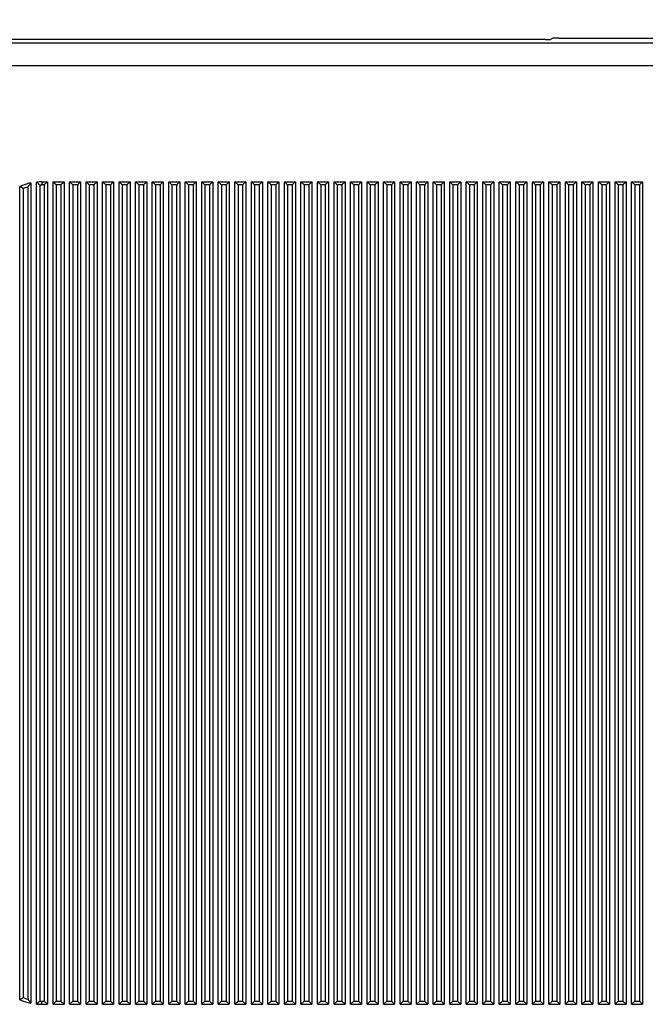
# Model space of a CAD drawing. Header units: inches. Extents: x 0 to 22, y 0 to 17.
# Tile 8 of 42: x 9.2 to 10.3, y 5.9 to 7.7. Entities that reach past the tile are written whole.
import ezdxf

# ---------------------------------------------------------------- set-up
doc = ezdxf.new("R2010")
doc.units = ezdxf.units.IN
doc.header["$LTSCALE"] = 1.21
doc.header["$MEASUREMENT"] = 0
doc.layers.get('0').update_dxf_attribs({"linetype": 'CONTINUOUS'})
doc.layers.add('DIMENSIONS', color=7, linetype='CONTINUOUS')
doc.styles.get("Standard").update_dxf_attribs({"font": 'txt', "width": 0.8})
doc.dimstyles.new('DIMSTYLE_1', dxfattribs={"dimtxt": 0.125, "dimasz": 0.18, "dimexe": 0.125, "dimexo": 0.0625, "dimgap": 0.0625, "dimtad": 0, "dimtih": 1, "dimtoh": 1, "dimzin": 4, "dimdsep": 46, "dimtxsty": 'STANDARD', "dimblk": '_FILLED', "dimblk1": '_FILLED', "dimblk2": '_FILLED', "dimcen": 0.09, "dimadec": 0, "dimazin": 0, "dimtp": 0.001, "dimtm": 0.001, "dimtfac": 1, "dimtofl": 0, "dimtmove": 0, "dimatfit": 3, "dimldrblk": '_FILLED', "dimfxl": 1, "dimtolj": 1, "dimtzin": 4, "dimarcsym": 0})

# ---------------------------------------------------------------- blocks, each defined once
blk = doc.blocks.new('_FILLED')
at = {"color": 0, "linetype": 'BYBLOCK'}
blk.add_solid([(0, 0), (-1, 0.1736), (-1, -0.1736)], dxfattribs=at)
blk = doc.blocks.new('*D0')
at = {"layer": 'DIMENSIONS', "color": 2, "linetype": 'CONTINUOUS'}
for p, q in [((5.8118, 6.3861), (5.8118, 9.2751)), ((11.4299, 7.4311), (11.4299, 9.2751)), ((5.8118, 9.1501), (7.9458, 9.1501)), ((11.4299, 9.1501), (9.2958, 9.1501))]:
    blk.add_line(p, q, dxfattribs=at)
at = {"layer": 'DIMENSIONS', "color": 2, "linetype": 'CONTINUOUS', "xscale": 0.18, "yscale": 0.18, "zscale": 0.18, "rotation": 180}
blk.add_blockref('_FILLED', (5.8118, 9.1501), dxfattribs=at)
at = {"layer": 'DIMENSIONS', "color": 2, "linetype": 'CONTINUOUS', "xscale": 0.18, "yscale": 0.18, "zscale": 0.18}
blk.add_blockref('_FILLED', (11.4299, 9.1501), dxfattribs=at)
at = {"layer": 'DIMENSIONS', "color": 2, "linetype": 'CONTINUOUS', "insert": (8.6208, 9.2126), "char_height": 0.125, "width": 1.225, "attachment_point": 2, "line_spacing_factor": 0.9}
blk.add_mtext('5.62{\\Ftxt.shx;\\W1.000000;\\H0.125000; }[142.7]', dxfattribs=at)

msp = doc.modelspace()

# ---------------------------------------------------------------- linework, layer by layer
at = {"color": 7, "linetype": 'CONTINUOUS'}
for p, q in [((10.1382, 7.6658), (8.888, 7.6658)), ((10.1524, 7.6682), (10.1481, 7.666)), ((10.1624, 7.6684), (11.1301, 7.6684)), ((11.1301, 7.6595), (8.8943, 7.6595)), ((11.1301, 7.6184), (8.8949, 7.6184)), ((9.1851, 5.9239), (9.1851, 7.3995)), ((9.1993, 7.3985), (9.1993, 5.925)), ((9.2051, 7.4058), (9.2051, 5.9176)), ((9.2151, 5.9161), (9.2151, 7.4073)), ((9.2209, 7.402), (9.2209, 5.9215)), ((9.2251, 7.4078), (9.2251, 7.4021)), ((9.2251, 7.4078), (9.2351, 7.4078)), ((9.2293, 7.4021), (9.2251, 7.4021)), ((9.2293, 7.4021), (9.2351, 7.4078)), ((9.2293, 7.4021), (9.2293, 5.9214)), ((9.2351, 7.4078), (9.2351, 5.9156)), ((9.2451, 5.9156), (9.2451, 7.4078)), ((9.2451, 7.4078), (9.2651, 7.4078)), ((9.2509, 7.4021), (9.2451, 7.4078)), ((9.2509, 7.4021), (9.2509, 5.9214)), ((9.2593, 7.4021), (9.2509, 7.4021)), ((9.2593, 7.4021), (9.2651, 7.4078)), ((9.2593, 7.4021), (9.2593, 5.9214)), ((9.2651, 7.4078), (9.2651, 5.9156)), ((9.2751, 5.9156), (9.2751, 7.4078)), ((9.2751, 7.4078), (9.2951, 7.4078)), ((9.2809, 7.4021), (9.2751, 7.4078)), ((9.2809, 7.4021), (9.2809, 5.9214)), ((9.2893, 7.4021), (9.2809, 7.4021)), ((9.2893, 7.4021), (9.2951, 7.4078)), ((9.2893, 7.4021), (9.2893, 5.9214)), ((9.2951, 7.4078), (9.2951, 5.9156)), ((9.3051, 5.9156), (9.3051, 7.4078)), ((9.3051, 7.4078), (9.3251, 7.4078)), ((9.3109, 7.4021), (9.3051, 7.4078)), ((9.3109, 7.4021), (9.3109, 5.9214)), ((9.3193, 7.4021), (9.3109, 7.4021)), ((9.3193, 7.4021), (9.3251, 7.4078)), ((9.3193, 7.4021), (9.3193, 5.9214)), ((9.3251, 7.4078), (9.3251, 5.9156)), ((9.3351, 5.9156), (9.3351, 7.4078)), ((9.3351, 7.4078), (9.3551, 7.4078)), ((9.3409, 7.4021), (9.3351, 7.4078)), ((9.3409, 7.4021), (9.3409, 5.9214)), ((9.3493, 7.4021), (9.3409, 7.4021)), ((9.3493, 7.4021), (9.3551, 7.4078)), ((9.3493, 7.4021), (9.3493, 5.9214)), ((9.3551, 7.4078), (9.3551, 5.9156)), ((9.3651, 5.9156), (9.3651, 7.4078)), ((9.3651, 7.4078), (9.3851, 7.4078)), ((9.3709, 7.4021), (9.3651, 7.4078)), ((9.3709, 7.4021), (9.3709, 5.9214)), ((9.3793, 7.4021), (9.3709, 7.4021)), ((9.3793, 7.4021), (9.3851, 7.4078)), ((9.3793, 7.4021), (9.3793, 5.9214)), ((9.3851, 7.4078), (9.3851, 5.9156)), ((9.3951, 5.9156), (9.3951, 7.4078)), ((9.3951, 7.4078), (9.4151, 7.4078)), ((9.4009, 7.4021), (9.3951, 7.4078)), ((9.4009, 7.4021), (9.4009, 5.9214)), ((9.4093, 7.4021), (9.4009, 7.4021)), ((9.4093, 7.4021), (9.4151, 7.4078)), ((9.4093, 7.4021), (9.4093, 5.9214)), ((9.4151, 7.4078), (9.4151, 5.9156)), ((9.4251, 5.9156), (9.4251, 7.4078)), ((9.4251, 7.4078), (9.4451, 7.4078)), ((9.4309, 7.4021), (9.4251, 7.4078)), ((9.4309, 7.4021), (9.4309, 5.9214)), ((9.4393, 7.4021), (9.4309, 7.4021)), ((9.4393, 7.4021), (9.4451, 7.4078)), ((9.4393, 7.4021), (9.4393, 5.9214)), ((9.4451, 7.4078), (9.4451, 5.9156)), ((9.4551, 5.9156), (9.4551, 7.4078)), ((9.4551, 7.4078), (9.4751, 7.4078)), ((9.4609, 7.4021), (9.4551, 7.4078)), ((9.4609, 7.4021), (9.4609, 5.9214)), ((9.4693, 7.4021), (9.4609, 7.4021)), ((9.4693, 7.4021), (9.4751, 7.4078)), ((9.4693, 7.4021), (9.4693, 5.9214)), ((9.4751, 7.4078), (9.4751, 5.9156)), ((9.4851, 5.9156), (9.4851, 7.4078)), ((9.4851, 7.4078), (9.5051, 7.4078)), ((9.4909, 7.4021), (9.4851, 7.4078)), ((9.4909, 7.4021), (9.4909, 5.9214)), ((9.4993, 7.4021), (9.4909, 7.4021)), ((9.4993, 7.4021), (9.5051, 7.4078)), ((9.4993, 7.4021), (9.4993, 5.9214)), ((9.5051, 7.4078), (9.5051, 5.9156)), ((9.5151, 5.9156), (9.5151, 7.4078)), ((9.5151, 7.4078), (9.5351, 7.4078)), ((9.5209, 7.4021), (9.5151, 7.4078)), ((9.5209, 7.4021), (9.5209, 5.9214)), ((9.5293, 7.4021), (9.5209, 7.4021)), ((9.5293, 7.4021), (9.5351, 7.4078)), ((9.5293, 7.4021), (9.5293, 5.9214)), ((9.5351, 7.4078), (9.5351, 5.9156)), ((9.5451, 7.4078), (9.5651, 7.4078)), ((9.5451, 5.9156), (9.5451, 7.4078)), ((9.5509, 7.4021), (9.5451, 7.4078)), ((9.5593, 7.4021), (9.5509, 7.4021)), ((9.5509, 7.4021), (9.5509, 5.9214)), ((9.5593, 7.4021), (9.5651, 7.4078)), ((9.5593, 7.4021), (9.5593, 5.9214)), ((9.5651, 7.4078), (9.5651, 5.9156)), ((9.5751, 7.4078), (9.5951, 7.4078)), ((9.5751, 5.9156), (9.5751, 7.4078)), ((9.5809, 7.4021), (9.5751, 7.4078)), ((9.5893, 7.4021), (9.5809, 7.4021)), ((9.5809, 7.4021), (9.5809, 5.9214)), ((9.5893, 7.4021), (9.5951, 7.4078)), ((9.5893, 7.4021), (9.5893, 5.9214)), ((9.5951, 7.4078), (9.5951, 5.9156)), ((9.6051, 7.4078), (9.6251, 7.4078)), ((9.6051, 5.9156), (9.6051, 7.4078)), ((9.6109, 7.4021), (9.6051, 7.4078)), ((9.6193, 7.4021), (9.6109, 7.4021)), ((9.6109, 7.4021), (9.6109, 5.9214)), ((9.6193, 7.4021), (9.6251, 7.4078)), ((9.6193, 7.4021), (9.6193, 5.9214)), ((9.6251, 7.4078), (9.6251, 5.9156)), ((9.6351, 7.4078), (9.6551, 7.4078)), ((9.6351, 5.9156), (9.6351, 7.4078)), ((9.6409, 7.4021), (9.6351, 7.4078)), ((9.6493, 7.4021), (9.6409, 7.4021)), ((9.6409, 7.4021), (9.6409, 5.9214)), ((9.6493, 7.4021), (9.6551, 7.4078)), ((9.6493, 7.4021), (9.6493, 5.9214)), ((9.6551, 7.4078), (9.6551, 5.9156)), ((9.6651, 7.4078), (9.6851, 7.4078)), ((9.6651, 5.9156), (9.6651, 7.4078)), ((9.6709, 7.4021), (9.6651, 7.4078)), ((9.6793, 7.4021), (9.6709, 7.4021)), ((9.6709, 7.4021), (9.6709, 5.9214)), ((9.6793, 7.4021), (9.6851, 7.4078)), ((9.6793, 7.4021), (9.6793, 5.9214)), ((9.6851, 7.4078), (9.6851, 5.9156)), ((9.6951, 7.4078), (9.7151, 7.4078)), ((9.6951, 5.9156), (9.6951, 7.4078)), ((9.7009, 7.4021), (9.6951, 7.4078)), ((9.7093, 7.4021), (9.7009, 7.4021)), ((9.7009, 7.4021), (9.7009, 5.9214)), ((9.7093, 7.4021), (9.7151, 7.4078)), ((9.7093, 7.4021), (9.7093, 5.9214)), ((9.7151, 7.4078), (9.7151, 5.9156)), ((9.7251, 7.4078), (9.7451, 7.4078)), ((9.7251, 5.9156), (9.7251, 7.4078)), ((9.7309, 7.4021), (9.7251, 7.4078)), ((9.7393, 7.4021), (9.7309, 7.4021)), ((9.7309, 7.4021), (9.7309, 5.9214)), ((9.7393, 7.4021), (9.7451, 7.4078)), ((9.7393, 7.4021), (9.7393, 5.9214)), ((9.7451, 7.4078), (9.7451, 5.9156)), ((9.7551, 7.4078), (9.7751, 7.4078)), ((9.7551, 5.9156), (9.7551, 7.4078)), ((9.7609, 7.4021), (9.7551, 7.4078)), ((9.7693, 7.4021), (9.7609, 7.4021)), ((9.7609, 7.4021), (9.7609, 5.9214)), ((9.7693, 7.4021), (9.7751, 7.4078)), ((9.7693, 7.4021), (9.7693, 5.9214)), ((9.7751, 7.4078), (9.7751, 5.9156)), ((9.7851, 7.4078), (9.8051, 7.4078)), ((9.7851, 5.9156), (9.7851, 7.4078)), ((9.7909, 7.4021), (9.7851, 7.4078)), ((9.7993, 7.4021), (9.7909, 7.4021)), ((9.7909, 7.4021), (9.7909, 5.9214)), ((9.7993, 7.4021), (9.8051, 7.4078)), ((9.7993, 7.4021), (9.7993, 5.9214)), ((9.8051, 7.4078), (9.8051, 5.9156)), ((9.8151, 7.4078), (9.8351, 7.4078)), ((9.8151, 5.9156), (9.8151, 7.4078)), ((9.8209, 7.4021), (9.8151, 7.4078)), ((9.8293, 7.4021), (9.8209, 7.4021)), ((9.8209, 7.4021), (9.8209, 5.9214)), ((9.8293, 7.4021), (9.8351, 7.4078)), ((9.8293, 7.4021), (9.8293, 5.9214)), ((9.8351, 7.4078), (9.8351, 5.9156)), ((9.8451, 7.4078), (9.8651, 7.4078)), ((9.8451, 5.9156), (9.8451, 7.4078)), ((9.8509, 7.4021), (9.8451, 7.4078)), ((9.8593, 7.4021), (9.8509, 7.4021)), ((9.8509, 7.4021), (9.8509, 5.9214)), ((9.8593, 7.4021), (9.8651, 7.4078)), ((9.8593, 7.4021), (9.8593, 5.9214)), ((9.8651, 7.4078), (9.8651, 5.9156)), ((9.8751, 7.4078), (9.8951, 7.4078)), ((9.8751, 5.9156), (9.8751, 7.4078)), ((9.8809, 7.4021), (9.8751, 7.4078)), ((9.8893, 7.4021), (9.8809, 7.4021)), ((9.8809, 7.4021), (9.8809, 5.9214)), ((9.8893, 7.4021), (9.8951, 7.4078)), ((9.8893, 7.4021), (9.8893, 5.9214)), ((9.8951, 7.4078), (9.8951, 5.9156)), ((9.9051, 7.4078), (9.9251, 7.4078)), ((9.9051, 5.9156), (9.9051, 7.4078)), ((9.9109, 7.4021), (9.9051, 7.4078)), ((9.9193, 7.4021), (9.9109, 7.4021)), ((9.9109, 7.4021), (9.9109, 5.9214)), ((9.9193, 7.4021), (9.9251, 7.4078)), ((9.9193, 7.4021), (9.9193, 5.9214)), ((9.9251, 7.4078), (9.9251, 5.9156)), ((9.9351, 7.4078), (9.9551, 7.4078)), ((9.9351, 5.9156), (9.9351, 7.4078)), ((9.9409, 7.4021), (9.9351, 7.4078)), ((9.9493, 7.4021), (9.9409, 7.4021)), ((9.9409, 7.4021), (9.9409, 5.9214)), ((9.9493, 7.4021), (9.9551, 7.4078)), ((9.9493, 7.4021), (9.9493, 5.9214)), ((9.9551, 7.4078), (9.9551, 5.9156)), ((9.9651, 7.4078), (9.9851, 7.4078)), ((9.9651, 5.9156), (9.9651, 7.4078)), ((9.9709, 7.4021), (9.9651, 7.4078)), ((9.9793, 7.4021), (9.9709, 7.4021)), ((9.9709, 7.4021), (9.9709, 5.9214)), ((9.9793, 7.4021), (9.9851, 7.4078)), ((9.9793, 7.4021), (9.9793, 5.9214)), ((9.9851, 7.4078), (9.9851, 5.9156)), ((9.9951, 7.4078), (10.0151, 7.4078)), ((9.9951, 5.9156), (9.9951, 7.4078)), ((10.0009, 7.4021), (9.9951, 7.4078)), ((10.0093, 7.4021), (10.0009, 7.4021)), ((10.0009, 7.4021), (10.0009, 5.9214)), ((10.0093, 7.4021), (10.0151, 7.4078)), ((10.0093, 7.4021), (10.0093, 5.9214)), ((10.0151, 7.4078), (10.0151, 5.9156)), ((10.0251, 7.4078), (10.0451, 7.4078)), ((10.0251, 5.9156), (10.0251, 7.4078)), ((10.0309, 7.4021), (10.0251, 7.4078)), ((10.0393, 7.4021), (10.0309, 7.4021)), ((10.0309, 7.4021), (10.0309, 5.9214)), ((10.0393, 7.4021), (10.0451, 7.4078)), ((10.0393, 7.4021), (10.0393, 5.9214)), ((10.0451, 7.4078), (10.0451, 5.9156)), ((10.0551, 7.4078), (10.0751, 7.4078)), ((10.0551, 5.9156), (10.0551, 7.4078)), ((10.0609, 7.4021), (10.0551, 7.4078)), ((10.0693, 7.4021), (10.0609, 7.4021)), ((10.0609, 7.4021), (10.0609, 5.9214)), ((10.0693, 7.4021), (10.0751, 7.4078)), ((10.0693, 7.4021), (10.0693, 5.9214)), ((10.0751, 7.4078), (10.0751, 5.9156)), ((10.0851, 7.4078), (10.1051, 7.4078)), ((10.0851, 5.9156), (10.0851, 7.4078)), ((10.0909, 7.4021), (10.0851, 7.4078)), ((10.0993, 7.4021), (10.0909, 7.4021)), ((10.0909, 7.4021), (10.0909, 5.9214)), ((10.0993, 7.4021), (10.1051, 7.4078)), ((10.0993, 7.4021), (10.0993, 5.9214)), ((10.1051, 7.4078), (10.1051, 5.9156)), ((10.1151, 7.4078), (10.1351, 7.4078)), ((10.1151, 5.9156), (10.1151, 7.4078)), ((10.1209, 7.4021), (10.1151, 7.4078)), ((10.1293, 7.4021), (10.1209, 7.4021)), ((10.1209, 7.4021), (10.1209, 5.9214)), ((10.1293, 7.4021), (10.1351, 7.4078)), ((10.1293, 7.4021), (10.1293, 5.9214)), ((10.1351, 7.4078), (10.1351, 5.9156)), ((10.1451, 7.4078), (10.1651, 7.4078)), ((10.1451, 5.9156), (10.1451, 7.4078)), ((10.1509, 7.4021), (10.1451, 7.4078)), ((10.1593, 7.4021), (10.1509, 7.4021)), ((10.1509, 7.4021), (10.1509, 5.9214)), ((10.1593, 7.4021), (10.1651, 7.4078)), ((10.1593, 7.4021), (10.1593, 5.9214)), ((10.1651, 7.4078), (10.1651, 5.9156)), ((10.1751, 7.4078), (10.1951, 7.4078)), ((10.1751, 5.9156), (10.1751, 7.4078)), ((10.1809, 7.4021), (10.1751, 7.4078)), ((10.1893, 7.4021), (10.1809, 7.4021)), ((10.1809, 7.4021), (10.1809, 5.9214)), ((10.1893, 7.4021), (10.1951, 7.4078)), ((10.1893, 7.4021), (10.1893, 5.9214)), ((10.1951, 7.4078), (10.1951, 5.9156)), ((10.2051, 7.4078), (10.2251, 7.4078)), ((10.2051, 5.9156), (10.2051, 7.4078)), ((10.2109, 7.4021), (10.2051, 7.4078)), ((10.2193, 7.4021), (10.2109, 7.4021)), ((10.2109, 7.4021), (10.2109, 5.9214)), ((10.2193, 7.4021), (10.2251, 7.4078)), ((10.2193, 7.4021), (10.2193, 5.9214)), ((10.2251, 7.4078), (10.2251, 5.9156)), ((10.2351, 7.4078), (10.2551, 7.4078)), ((10.2351, 5.9156), (10.2351, 7.4078)), ((10.2409, 7.4021), (10.2351, 7.4078)), ((10.2493, 7.4021), (10.2409, 7.4021)), ((10.2409, 7.4021), (10.2409, 5.9214)), ((10.2493, 7.4021), (10.2551, 7.4078)), ((10.2493, 7.4021), (10.2493, 5.9214)), ((10.2551, 7.4078), (10.2551, 5.9156)), ((10.2651, 7.4078), (10.2851, 7.4078)), ((10.2651, 5.9156), (10.2651, 7.4078)), ((10.2709, 7.4021), (10.2651, 7.4078)), ((10.2793, 7.4021), (10.2709, 7.4021)), ((10.2709, 7.4021), (10.2709, 5.9214)), ((10.2793, 7.4021), (10.2851, 7.4078)), ((10.2793, 7.4021), (10.2793, 5.9214)), ((10.2851, 7.4078), (10.2851, 5.9156)), ((10.2951, 7.4078), (10.3151, 7.4078)), ((10.2951, 5.9156), (10.2951, 7.4078)), ((10.3009, 7.4021), (10.2951, 7.4078)), ((10.3093, 7.4021), (10.3009, 7.4021)), ((10.3009, 7.4021), (10.3009, 5.9214)), ((10.3093, 7.4021), (10.3151, 7.4078)), ((10.3093, 7.4021), (10.3093, 5.9214)), ((10.3151, 7.4078), (10.3151, 5.9156)), ((9.1909, 7.3956), (9.1909, 5.9278)), ((9.2251, 5.9214), (9.2293, 5.9214)), ((9.2251, 5.9156), (9.2251, 5.9214)), ((9.2251, 5.9156), (9.2351, 5.9156)), ((9.2293, 5.9214), (9.2351, 5.9156)), ((9.2509, 5.9214), (9.2451, 5.9156)), ((9.2451, 5.9156), (9.2651, 5.9156)), ((9.2509, 5.9214), (9.2593, 5.9214)), ((9.2593, 5.9214), (9.2651, 5.9156)), ((9.2809, 5.9214), (9.2751, 5.9156)), ((9.2751, 5.9156), (9.2951, 5.9156)), ((9.2809, 5.9214), (9.2893, 5.9214)), ((9.2893, 5.9214), (9.2951, 5.9156)), ((9.3109, 5.9214), (9.3051, 5.9156)), ((9.3051, 5.9156), (9.3251, 5.9156)), ((9.3109, 5.9214), (9.3193, 5.9214)), ((9.3193, 5.9214), (9.3251, 5.9156)), ((9.3409, 5.9214), (9.3351, 5.9156)), ((9.3351, 5.9156), (9.3551, 5.9156)), ((9.3409, 5.9214), (9.3493, 5.9214)), ((9.3493, 5.9214), (9.3551, 5.9156)), ((9.3709, 5.9214), (9.3651, 5.9156)), ((9.3651, 5.9156), (9.3851, 5.9156)), ((9.3709, 5.9214), (9.3793, 5.9214)), ((9.3793, 5.9214), (9.3851, 5.9156)), ((9.4009, 5.9214), (9.3951, 5.9156)), ((9.3951, 5.9156), (9.4151, 5.9156)), ((9.4009, 5.9214), (9.4093, 5.9214)), ((9.4093, 5.9214), (9.4151, 5.9156)), ((9.4309, 5.9214), (9.4251, 5.9156)), ((9.4251, 5.9156), (9.4451, 5.9156)), ((9.4309, 5.9214), (9.4393, 5.9214)), ((9.4393, 5.9214), (9.4451, 5.9156)), ((9.4609, 5.9214), (9.4551, 5.9156)), ((9.4551, 5.9156), (9.4751, 5.9156)), ((9.4609, 5.9214), (9.4693, 5.9214)), ((9.4693, 5.9214), (9.4751, 5.9156)), ((9.4909, 5.9214), (9.4851, 5.9156)), ((9.4851, 5.9156), (9.5051, 5.9156)), ((9.4909, 5.9214), (9.4993, 5.9214)), ((9.4993, 5.9214), (9.5051, 5.9156)), ((9.5209, 5.9214), (9.5151, 5.9156)), ((9.5151, 5.9156), (9.5351, 5.9156)), ((9.5209, 5.9214), (9.5293, 5.9214)), ((9.5293, 5.9214), (9.5351, 5.9156)), ((9.5509, 5.9214), (9.5451, 5.9156)), ((9.5451, 5.9156), (9.5651, 5.9156)), ((9.5509, 5.9214), (9.5593, 5.9214)), ((9.5593, 5.9214), (9.5651, 5.9156)), ((9.5809, 5.9214), (9.5751, 5.9156)), ((9.5751, 5.9156), (9.5951, 5.9156)), ((9.5809, 5.9214), (9.5893, 5.9214)), ((9.5893, 5.9214), (9.5951, 5.9156)), ((9.6109, 5.9214), (9.6051, 5.9156)), ((9.6051, 5.9156), (9.6251, 5.9156)), ((9.6109, 5.9214), (9.6193, 5.9214)), ((9.6193, 5.9214), (9.6251, 5.9156)), ((9.6409, 5.9214), (9.6351, 5.9156)), ((9.6351, 5.9156), (9.6551, 5.9156)), ((9.6409, 5.9214), (9.6493, 5.9214)), ((9.6493, 5.9214), (9.6551, 5.9156)), ((9.6709, 5.9214), (9.6651, 5.9156)), ((9.6651, 5.9156), (9.6851, 5.9156)), ((9.6709, 5.9214), (9.6793, 5.9214)), ((9.6793, 5.9214), (9.6851, 5.9156)), ((9.7009, 5.9214), (9.6951, 5.9156)), ((9.6951, 5.9156), (9.7151, 5.9156)), ((9.7009, 5.9214), (9.7093, 5.9214)), ((9.7093, 5.9214), (9.7151, 5.9156)), ((9.7309, 5.9214), (9.7251, 5.9156)), ((9.7251, 5.9156), (9.7451, 5.9156)), ((9.7309, 5.9214), (9.7393, 5.9214)), ((9.7393, 5.9214), (9.7451, 5.9156)), ((9.7609, 5.9214), (9.7551, 5.9156)), ((9.7551, 5.9156), (9.7751, 5.9156)), ((9.7609, 5.9214), (9.7693, 5.9214)), ((9.7693, 5.9214), (9.7751, 5.9156)), ((9.7909, 5.9214), (9.7851, 5.9156)), ((9.7851, 5.9156), (9.8051, 5.9156)), ((9.7909, 5.9214), (9.7993, 5.9214)), ((9.7993, 5.9214), (9.8051, 5.9156)), ((9.8209, 5.9214), (9.8151, 5.9156)), ((9.8151, 5.9156), (9.8351, 5.9156)), ((9.8209, 5.9214), (9.8293, 5.9214)), ((9.8293, 5.9214), (9.8351, 5.9156)), ((9.8509, 5.9214), (9.8451, 5.9156)), ((9.8451, 5.9156), (9.8651, 5.9156)), ((9.8509, 5.9214), (9.8593, 5.9214)), ((9.8593, 5.9214), (9.8651, 5.9156)), ((9.8809, 5.9214), (9.8751, 5.9156)), ((9.8751, 5.9156), (9.8951, 5.9156)), ((9.8809, 5.9214), (9.8893, 5.9214)), ((9.8893, 5.9214), (9.8951, 5.9156)), ((9.9109, 5.9214), (9.9051, 5.9156)), ((9.9051, 5.9156), (9.9251, 5.9156)), ((9.9109, 5.9214), (9.9193, 5.9214)), ((9.9193, 5.9214), (9.9251, 5.9156)), ((9.9409, 5.9214), (9.9351, 5.9156)), ((9.9351, 5.9156), (9.9551, 5.9156)), ((9.9409, 5.9214), (9.9493, 5.9214)), ((9.9493, 5.9214), (9.9551, 5.9156)), ((9.9709, 5.9214), (9.9651, 5.9156)), ((9.9651, 5.9156), (9.9851, 5.9156)), ((9.9709, 5.9214), (9.9793, 5.9214)), ((9.9793, 5.9214), (9.9851, 5.9156)), ((10.0009, 5.9214), (9.9951, 5.9156)), ((9.9951, 5.9156), (10.0151, 5.9156)), ((10.0009, 5.9214), (10.0093, 5.9214)), ((10.0093, 5.9214), (10.0151, 5.9156)), ((10.0309, 5.9214), (10.0251, 5.9156)), ((10.0251, 5.9156), (10.0451, 5.9156)), ((10.0309, 5.9214), (10.0393, 5.9214)), ((10.0393, 5.9214), (10.0451, 5.9156)), ((10.0609, 5.9214), (10.0551, 5.9156)), ((10.0551, 5.9156), (10.0751, 5.9156)), ((10.0609, 5.9214), (10.0693, 5.9214)), ((10.0693, 5.9214), (10.0751, 5.9156)), ((10.0909, 5.9214), (10.0851, 5.9156)), ((10.0851, 5.9156), (10.1051, 5.9156)), ((10.0909, 5.9214), (10.0993, 5.9214)), ((10.0993, 5.9214), (10.1051, 5.9156)), ((10.1209, 5.9214), (10.1151, 5.9156)), ((10.1151, 5.9156), (10.1351, 5.9156)), ((10.1209, 5.9214), (10.1293, 5.9214)), ((10.1293, 5.9214), (10.1351, 5.9156)), ((10.1509, 5.9214), (10.1451, 5.9156)), ((10.1451, 5.9156), (10.1651, 5.9156)), ((10.1509, 5.9214), (10.1593, 5.9214)), ((10.1593, 5.9214), (10.1651, 5.9156)), ((10.1809, 5.9214), (10.1751, 5.9156)), ((10.1751, 5.9156), (10.1951, 5.9156)), ((10.1809, 5.9214), (10.1893, 5.9214)), ((10.1893, 5.9214), (10.1951, 5.9156)), ((10.2109, 5.9214), (10.2051, 5.9156)), ((10.2051, 5.9156), (10.2251, 5.9156)), ((10.2109, 5.9214), (10.2193, 5.9214)), ((10.2193, 5.9214), (10.2251, 5.9156)), ((10.2409, 5.9214), (10.2351, 5.9156)), ((10.2351, 5.9156), (10.2551, 5.9156)), ((10.2409, 5.9214), (10.2493, 5.9214)), ((10.2493, 5.9214), (10.2551, 5.9156)), ((10.2709, 5.9214), (10.2651, 5.9156)), ((10.2651, 5.9156), (10.2851, 5.9156)), ((10.2709, 5.9214), (10.2793, 5.9214)), ((10.2793, 5.9214), (10.2851, 5.9156)), ((10.3009, 5.9214), (10.2951, 5.9156)), ((10.2951, 5.9156), (10.3151, 5.9156)), ((10.3009, 5.9214), (10.3093, 5.9214)), ((10.3093, 5.9214), (10.3151, 5.9156))]:
    msp.add_line(p, q, dxfattribs=at)
for centre, radius, start, end in [((9.2251, 7.3078), 0.1, 101.537, 113.5782), ((8.9953, 7.1094), 0.3467, 55.6539, 56.8017), ((9.2251, 7.3078), 0.0942, 105.8743, 111.2991), ((9.3949, 7.2507), 0.2451, 140.7445, 142.9288), ((9.2251, 7.3078), 0.1, 90, 95.7392), ((9.0253, 7.1974), 0.2831, 46.2915, 47.8871), ((9.2251, 7.3078), 0.0942, 90, 92.5708), ((8.9953, 6.2141), 0.3467, 303.1983, 304.3461), ((9.2251, 6.0156), 0.1, 246.4218, 258.463), ((9.2251, 6.0156), 0.0942, 248.7009, 254.1257), ((9.3949, 6.0727), 0.2451, 217.0712, 219.2555), ((9.0253, 6.1261), 0.2831, 312.1129, 313.7085), ((9.2251, 6.0156), 0.1, 264.2608, 270), ((9.2251, 6.0156), 0.0942, 267.4292, 270)]:
    msp.add_arc(centre, radius, start, end, dxfattribs=at)
for centre, start_param, end_param in [((10.1382, 7.6661), -1.570796, -0.05236), ((10.1624, 7.6681), 1.570796, 3.089233)]:
    msp.add_ellipse(centre, major_axis=(0.01, 0), ratio=0.026186, start_param=start_param, end_param=end_param, dxfattribs=at)

# ---------------------------------------------------------------- dimensions: what is measured, and where the dimension line sits
at = {"layer": 'DIMENSIONS', "color": 2, "linetype": 'CONTINUOUS'}
dim = msp.add_linear_dim(base=(11.4299, 9.1501), p1=(5.8118, 6.3236), p2=(11.4299, 7.3686), dimstyle='DIMSTYLE_1', dxfattribs=at)
dim.commit()
dim.dimension.update_dxf_attribs({"geometry": '*D0', "text_midpoint": (8.6208, 9.1501), "dimtype": 160})

doc.saveas('drawing.dxf')
